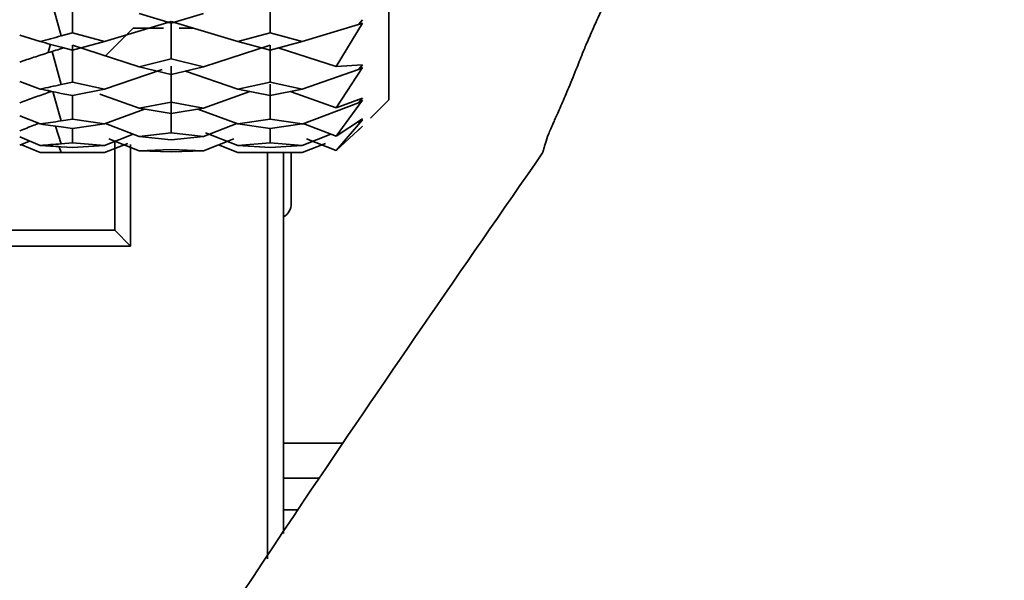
# Model space of a CAD drawing. Header units: millimetres. Extents: x -7686 to -856, y -458 to 6140.
# Tile 35 of 103: x -5994 to -5976, y 3473 to 3484. Entities that reach past the tile are written whole.
import ezdxf

# ---------------------------------------------------------------- set-up
doc = ezdxf.new("R2010")
doc.units = ezdxf.units.MM
doc.header["$LTSCALE"] = 5
doc.header["$PDSIZE"] = -1
doc.dimstyles.new('本体 安装', dxfattribs={"dimtxt": 24, "dimasz": 12, "dimexe": 7, "dimexo": 0.625, "dimtad": 1, "dimtoh": 1, "dimtxsty": 'Standard', "dimcen": 2.5, "dimclrd": 1, "dimclre": 1, "dimclrt": 4, "dimadec": 0, "dimazin": 0, "dimtfac": 1, "dimtmove": 0, "dimatfit": 3, "dimfxl": 1, "dimarcsym": 0})

# ---------------------------------------------------------------- blocks, each defined once
blk = doc.blocks.new('*D78')
at = {"color": 1, "linetype": 'ByBlock', "lineweight": -2, "transparency": 16777216}
for p, q in [((-5843.335, 3598.258), (-6087.363, 3598.258)), ((-6080.363, 3586.258), (-6080.363, 3220.258)), ((-5831.336, 3208.258), (-6087.363, 3208.258))]:
    blk.add_line(p, q, dxfattribs=at)
at = {"color": 1, "linetype": 'ByBlock', "transparency": 16777216}
for points in [[(-6082.363, 3586.258), (-6078.363, 3586.258), (-6080.363, 3598.258)], [(-6082.363, 3220.258), (-6078.363, 3220.258), (-6080.363, 3208.258)]]:
    blk.add_solid(points, dxfattribs=at)
at = {"layer": 'Defpoints', "color": 0, "linetype": 'ByBlock', "transparency": 16777216}
for p in [(-5842.71, 3598.258), (-6080.363, 3208.258), (-5830.711, 3208.258)]:
    blk.add_point(p, dxfattribs=at)
at = {"color": 4, "linetype": 'ByBlock', "transparency": 16777216, "insert": (-6092.988, 3427.581), "char_height": 24, "attachment_point": 5, "rotation": 90}
blk.add_mtext('390', dxfattribs=at)

msp = doc.modelspace()

# ---------------------------------------------------------------- linework, layer by layer
at = {"linetype": 'Continuous', "lineweight": 35}
for p, q in [((-5993.495, 3483.586), (-5993.495, 3484.303)), ((-5989.745, 3484.303), (-5989.745, 3483.586)), ((-5993.709, 3483.526), (-5993.889, 3484.193)), ((-5991.619, 3483.771), (-5992.23, 3483.949)), ((-5991.619, 3483.771), (-5991.008, 3483.949)), ((-5992.885, 3483.419), (-5991.619, 3483.802)), ((-5992.867, 3483.147), (-5992.342, 3483.672)), ((-5992.342, 3483.672), (-5991.769, 3483.672)), ((-5991.619, 3483.09), (-5991.619, 3483.802)), ((-5990.354, 3483.419), (-5991.619, 3483.801)), ((-5991.468, 3483.672), (-5991.192, 3483.672)), ((-5988.069, 3483.745), (-5989.134, 3483.418)), ((-5988.49, 3482.944), (-5987.994, 3483.77)), ((-5988.069, 3483.745), (-5987.994, 3483.834)), ((-5987.994, 3483.77), (-5988.069, 3483.745)), ((-5994.494, 3483.543), (-5994.104, 3483.419)), ((-5993.709, 3483.526), (-5993.495, 3483.586)), ((-5992.885, 3483.419), (-5993.495, 3483.586)), ((-5989.745, 3483.586), (-5990.354, 3483.419)), ((-5989.745, 3483.586), (-5989.134, 3483.419)), ((-5993.952, 3483.209), (-5993.909, 3483.367)), ((-5993.709, 3483.313), (-5993.495, 3483.257)), ((-5993.495, 3483.257), (-5992.885, 3483.419)), ((-5992.23, 3482.941), (-5993.495, 3483.35)), ((-5993.495, 3482.65), (-5993.495, 3483.35)), ((-5991.008, 3482.941), (-5989.745, 3483.35)), ((-5990.354, 3483.419), (-5989.745, 3483.257)), ((-5989.134, 3483.419), (-5989.745, 3483.257)), ((-5989.745, 3483.35), (-5989.745, 3482.65)), ((-5988.49, 3482.945), (-5989.57, 3483.294)), ((-5993.709, 3482.603), (-5993.881, 3483.231)), ((-5992.23, 3482.941), (-5991.619, 3483.09)), ((-5991.619, 3483.09), (-5991.008, 3482.941)), ((-5991.619, 3482.797), (-5992.23, 3482.941)), ((-5991.619, 3482.268), (-5991.619, 3482.952)), ((-5991.619, 3482.797), (-5991.008, 3482.941)), ((-5987.994, 3482.977), (-5988.49, 3482.945)), ((-5988.49, 3482.16), (-5987.994, 3482.927)), ((-5988.069, 3482.887), (-5987.994, 3482.977)), ((-5987.994, 3482.927), (-5988.069, 3482.887)), ((-5992.885, 3482.519), (-5991.794, 3482.892)), ((-5990.354, 3482.519), (-5991.351, 3482.86)), ((-5988.069, 3482.887), (-5989.134, 3482.518)), ((-5994.494, 3482.659), (-5994.104, 3482.519)), ((-5993.709, 3482.603), (-5993.495, 3482.65)), ((-5992.885, 3482.519), (-5993.495, 3482.65)), ((-5989.745, 3482.65), (-5990.354, 3482.519)), ((-5989.745, 3482.65), (-5989.134, 3482.519)), ((-5989.745, 3482.609), (-5989.745, 3481.947)), ((-5993.952, 3482.453), (-5993.943, 3482.485)), ((-5993.89, 3482.475), (-5993.952, 3482.453)), ((-5993.709, 3481.914), (-5993.868, 3482.47)), ((-5993.709, 3482.437), (-5993.495, 3482.394)), ((-5993.495, 3482.394), (-5992.885, 3482.519)), ((-5993.495, 3481.947), (-5993.495, 3482.394)), ((-5992.23, 3482.156), (-5992.973, 3482.422)), ((-5991.008, 3482.157), (-5990.127, 3482.472)), ((-5990.354, 3482.519), (-5989.745, 3482.394)), ((-5989.134, 3482.519), (-5989.745, 3482.394)), ((-5988.49, 3482.161), (-5989.342, 3482.465)), ((-5987.994, 3482.343), (-5988.49, 3482.161)), ((-5988.069, 3482.256), (-5987.994, 3482.343)), ((-5992.23, 3482.156), (-5991.619, 3482.268)), ((-5991.619, 3482.052), (-5992.23, 3482.156)), ((-5991.619, 3481.689), (-5991.619, 3482.326)), ((-5991.619, 3482.268), (-5991.008, 3482.156)), ((-5991.619, 3482.052), (-5991.008, 3482.156)), ((-5988.069, 3482.256), (-5989.134, 3481.855)), ((-5988.49, 3481.624), (-5987.994, 3482.309)), ((-5987.994, 3482.309), (-5988.069, 3482.256)), ((-5987.84, 3481.967), (-5987.493, 3482.314)), ((-5994.494, 3482.008), (-5994.104, 3481.856)), ((-5992.885, 3481.856), (-5992.124, 3482.138)), ((-5990.354, 3481.856), (-5991.115, 3482.138)), ((-5993.709, 3481.48), (-5993.812, 3481.815)), ((-5993.709, 3481.914), (-5993.495, 3481.947)), ((-5993.709, 3481.801), (-5993.495, 3481.772)), ((-5992.885, 3481.856), (-5993.495, 3481.947)), ((-5993.495, 3481.772), (-5992.885, 3481.856)), ((-5992.23, 3481.62), (-5992.867, 3481.863)), ((-5991.008, 3481.62), (-5990.373, 3481.863)), ((-5989.745, 3481.947), (-5990.354, 3481.856)), ((-5990.354, 3481.856), (-5989.745, 3481.772)), ((-5989.745, 3481.947), (-5989.134, 3481.856)), ((-5989.134, 3481.856), (-5989.745, 3481.772)), ((-5988.49, 3481.624), (-5989.115, 3481.863)), ((-5987.994, 3481.951), (-5988.49, 3481.624)), ((-5988.49, 3481.352), (-5987.994, 3481.934)), ((-5988.49, 3481.352), (-5987.994, 3481.813)), ((-5987.994, 3481.813), (-5988.49, 3481.352)), ((-5988.069, 3481.869), (-5987.994, 3481.951)), ((-5987.994, 3481.934), (-5988.069, 3481.869)), ((-5987.994, 3481.813), (-5988.069, 3481.739)), ((-5988.069, 3481.739), (-5987.994, 3481.813)), ((-5994.494, 3481.61), (-5994.104, 3481.45)), ((-5993.495, 3481.498), (-5993.495, 3481.772)), ((-5992.341, 3481.662), (-5992.885, 3481.45)), ((-5992.23, 3481.62), (-5991.619, 3481.69)), ((-5991.619, 3481.557), (-5992.23, 3481.62)), ((-5991.619, 3481.69), (-5991.008, 3481.62)), ((-5991.619, 3481.557), (-5991.008, 3481.62)), ((-5990.354, 3481.45), (-5990.971, 3481.69)), ((-5989.745, 3481.772), (-5989.745, 3481.498)), ((-5988.592, 3481.663), (-5989.134, 3481.449)), ((-5994.307, 3481.533), (-5994.494, 3481.457)), ((-5994.472, 3481.466), (-5994.104, 3481.313)), ((-5993.709, 3481.315), (-5993.748, 3481.425)), ((-5993.709, 3481.48), (-5993.495, 3481.498)), ((-5993.709, 3481.423), (-5993.495, 3481.409)), ((-5992.885, 3481.45), (-5993.495, 3481.498)), ((-5993.495, 3481.409), (-5992.885, 3481.45)), ((-5992.885, 3481.313), (-5992.44, 3481.489)), ((-5992.23, 3481.347), (-5992.806, 3481.574)), ((-5992.692, 3481.529), (-5992.692, 3479.842)), ((-5992.392, 3479.542), (-5992.392, 3481.467)), ((-5991.008, 3481.348), (-5990.433, 3481.574)), ((-5990.354, 3481.313), (-5990.725, 3481.459)), ((-5989.745, 3481.498), (-5990.354, 3481.45)), ((-5990.354, 3481.45), (-5989.745, 3481.409)), ((-5989.745, 3481.498), (-5989.134, 3481.45)), ((-5989.134, 3481.45), (-5989.745, 3481.409)), ((-5989.134, 3481.313), (-5988.695, 3481.488)), ((-5988.49, 3481.352), (-5989.055, 3481.574)), ((-5994.104, 3481.313), (-5992.882, 3481.313)), ((-5993.709, 3481.315), (-5993.495, 3481.317)), ((-5992.885, 3481.313), (-5993.495, 3481.317)), ((-5992.23, 3481.347), (-5991.619, 3481.373)), ((-5991.619, 3481.329), (-5992.23, 3481.347)), ((-5992.23, 3481.347), (-5991.619, 3481.329)), ((-5991.619, 3481.373), (-5991.008, 3481.347)), ((-5991.619, 3481.329), (-5991.008, 3481.347)), ((-5991.619, 3481.329), (-5991.008, 3481.347)), ((-5990.357, 3481.313), (-5989.132, 3481.313)), ((-5989.745, 3481.317), (-5990.354, 3481.313)), ((-5989.792, 3481.313), (-5989.792, 3473.613)), ((-5989.745, 3481.317), (-5989.134, 3481.313)), ((-5989.492, 3474.092), (-5989.492, 3481.313)), ((-5989.342, 3481.313), (-5989.342, 3480.351)), ((-5992.692, 3479.842), (-6011.992, 3479.842)), ((-5992.692, 3479.842), (-5992.392, 3479.542)), ((-6011.992, 3479.542), (-5992.392, 3479.542)), ((-5988.354, 3475.802), (-5989.492, 3475.802)), ((-5988.809, 3475.139), (-5989.492, 3475.139)), ((-5989.492, 3474.539), (-5989.211, 3474.539))]:
    msp.add_line(p, q, dxfattribs=at)
at = {"color": 4, "linetype": 'ByBlock'}
msp.add_arc((-5842.71, 3598.258), 872.295, 310, 170, dxfattribs=at)
at = {"linetype": 'Continuous', "lineweight": 35}
msp.add_arc((-5989.642, 3480.351), 0.3, 300, 0, dxfattribs=at)
for points, knots in [([(-5966.59, 3522.371), (-5966.653, 3522.189), (-5966.778, 3521.828), (-5966.967, 3521.288), (-5967.19, 3520.659), (-5967.453, 3519.924), (-5967.862, 3518.794), (-5968.395, 3517.354), (-5969.274, 3515.041), (-5970.421, 3512.142), (-5971.827, 3508.759), (-5973.251, 3505.467), (-5974.656, 3502.32), (-5976.041, 3499.298), (-5977.413, 3496.385), (-5978.738, 3493.643), (-5979.805, 3491.487), (-5980.596, 3489.896), (-5981.381, 3488.316), (-5982.26, 3486.533), (-5982.935, 3485.13), (-5983.332, 3484.288), (-5983.553, 3483.809), (-5983.704, 3483.469), (-5983.802, 3483.239), (-5983.866, 3483.076), (-5983.904, 3482.98), (-5983.923, 3482.933)], [0, 0, 0, 0, 0.009617, 0.0191331, 0.0285515, 0.0429042, 0.0580347, 0.0884006, 0.1194342, 0.1817359, 0.245319, 0.3069734, 0.3695455, 0.4307404, 0.4915613, 0.5552752, 0.6151308, 0.6478934, 0.6798696, 0.7468745, 0.8149575, 0.8480479, 0.8815637, 0.9134153, 0.9438877, 0.9725949, 1, 1, 1, 1]), ([(-5994.104, 3483.419), (-5994.038, 3483.437), (-5993.907, 3483.472), (-5993.775, 3483.508), (-5993.709, 3483.526)], [0, 0, 0, 0, 0.4999968, 1, 1, 1, 1]), ([(-5993.709, 3483.313), (-5993.775, 3483.331), (-5993.907, 3483.366), (-5994.038, 3483.401), (-5994.104, 3483.419)], [0, 0, 0, 0, 0.499997, 1, 1, 1, 1]), ([(-5993.659, 3483.3), (-5993.661, 3483.3), (-5993.711, 3483.284), (-5993.809, 3483.254), (-5993.904, 3483.224), (-5993.952, 3483.209)], [0, 0, 0, 0, 0.021854, 0.51092, 1, 1, 1, 1]), ([(-5993.952, 3483.209), (-5994.043, 3483.18), (-5994.224, 3483.122), (-5994.404, 3483.061), (-5994.494, 3483.031)], [0, 0, 0, 0, 0.499973, 1, 1, 1, 1]), ([(-5983.923, 3482.933), (-5983.949, 3482.866), (-5984.002, 3482.736), (-5984.077, 3482.553), (-5984.168, 3482.337), (-5984.267, 3482.109), (-5984.38, 3481.861), (-5984.473, 3481.651), (-5984.515, 3481.516), (-5984.542, 3481.422), (-5984.557, 3481.368), (-5984.568, 3481.332), (-5984.575, 3481.311), (-5984.576, 3481.308), (-5984.577, 3481.306)], [0, 0, 0, 0, 0.0823755, 0.1597172, 0.2319839, 0.3651017, 0.4690342, 0.5955514, 0.7295375, 0.7978273, 0.8643884, 0.9138967, 0.9591004, 1, 1, 1, 1]), ([(-5994.104, 3482.519), (-5994.038, 3482.533), (-5993.907, 3482.56), (-5993.775, 3482.589), (-5993.709, 3482.603)], [0, 0, 0, 0, 0.499997, 1, 1, 1, 1]), ([(-5993.952, 3482.453), (-5994.043, 3482.421), (-5994.224, 3482.357), (-5994.404, 3482.29), (-5994.494, 3482.256)], [0, 0, 0, 0, 0.499973, 1, 1, 1, 1]), ([(-5993.709, 3482.437), (-5993.775, 3482.451), (-5993.907, 3482.478), (-5994.038, 3482.505), (-5994.104, 3482.519)], [0, 0, 0, 0, 0.4999968, 1, 1, 1, 1]), ([(-5994.133, 3481.867), (-5994.163, 3481.856), (-5994.284, 3481.81), (-5994.404, 3481.762), (-5994.494, 3481.726)], [0, 0, 0, 0, 0.251105, 1, 1, 1, 1]), ([(-5994.104, 3481.856), (-5994.038, 3481.865), (-5993.907, 3481.884), (-5993.775, 3481.904), (-5993.709, 3481.914)], [0, 0, 0, 0, 0.4999968, 1, 1, 1, 1]), ([(-5993.709, 3481.801), (-5993.775, 3481.81), (-5993.907, 3481.828), (-5994.038, 3481.847), (-5994.104, 3481.856)], [0, 0, 0, 0, 0.499997, 1, 1, 1, 1]), ([(-5994.104, 3481.45), (-5994.038, 3481.455), (-5993.907, 3481.464), (-5993.775, 3481.475), (-5993.709, 3481.48)], [0, 0, 0, 0, 0.499997, 1, 1, 1, 1]), ([(-5993.709, 3481.423), (-5993.775, 3481.427), (-5993.907, 3481.436), (-5994.038, 3481.445), (-5994.104, 3481.45)], [0, 0, 0, 0, 0.499997, 1, 1, 1, 1]), ([(-5984.577, 3481.306), (-5986.098, 3479.113), (-5989.732, 3473.871), (-5993.345, 3468.258), (-5995.3, 3464.772), (-5995.441, 3464.522)], [0, 0, 0, 0, 0.400443, 0.956911, 1, 1, 1, 1]), ([(-5994.104, 3481.313), (-5994.038, 3481.313), (-5993.907, 3481.313), (-5993.775, 3481.314), (-5993.709, 3481.315)], [0, 0, 0, 0, 0.499997, 1, 1, 1, 1])]:
    msp.add_open_spline(points, degree=3, knots=knots, dxfattribs=at)
msp.add_open_spline([(-5987.494, 3482.313), (-5987.494, 3482.433), (-5987.494, 3482.674), (-5987.494, 3484.524), (-5987.494, 3487.168), (-5987.494, 3490.313), (-5987.494, 3493.458), (-5987.494, 3496.102), (-5987.494, 3497.952), (-5987.494, 3498.193), (-5987.494, 3498.313)], degree=3, dxfattribs=at)

# ---------------------------------------------------------------- dimensions: what is measured, and where the dimension line sits
at = {"color": 4, "linetype": 'ByBlock'}
dim = msp.add_linear_dim(base=(-6080.363, 3208.258), p1=(-5842.71, 3598.258), p2=(-5830.711, 3208.258), angle=90, dimstyle='本体 安装', dxfattribs=at)
dim.commit()
dim.dimension.update_dxf_attribs({"geometry": '*D78', "text_midpoint": (-6080.363, 3427.581), "dimtype": 160})

doc.saveas('drawing.dxf')
